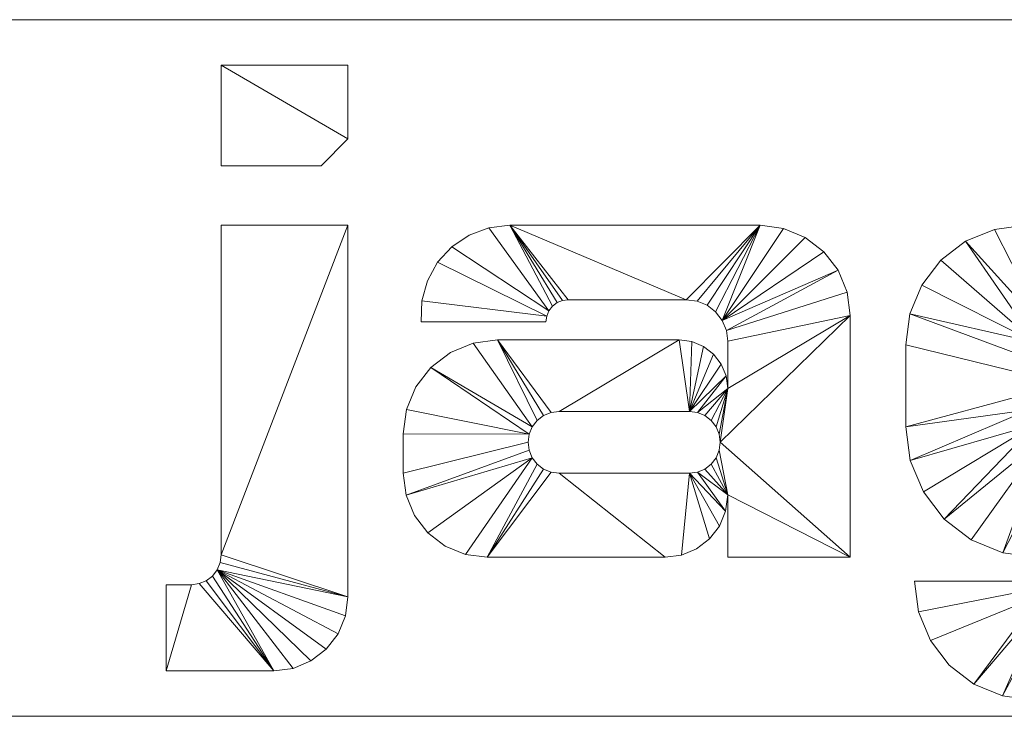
# Model space of a CAD drawing. Header units: millimetres. Extents: x -260 to 260, y -92 to 0.
# Tile 2 of 5: x -130 to 0, y -92 to 0. Entities that reach past the tile are written whole.
import ezdxf

# ---------------------------------------------------------------- set-up
doc = ezdxf.new("R2010")
doc.units = ezdxf.units.MM

# ---------------------------------------------------------------- blocks, each defined once
blk = doc.blocks.new('RSen_56_ME_FB_LOD200 - convector - hybrid_jaga - verw0_20005208-pri-mm - wall mounted - 8_jaga_vertiga hybrid_lxhxd 520x2000x92 mm-283137-3D view')
at = {"lineweight": 18}
mesh = blk.add_polyface(dxfattribs=at)
corners = [(260, 2100), (-260, 2100), (-260, 2100, 92), (260, 2100, 92)]
mesh.append_faces([[corners[k] for k in face] for face in [(3, 0, 1, 2)]])
mesh = blk.add_polyface(dxfattribs=at)
corners = [(-260, 2100), (260, 2100), (260, 100), (-260, 100)]
mesh.append_faces([[corners[k] for k in face] for face in [(0, 1, 2, 3)]])
mesh = blk.add_polyface(dxfattribs=at)
corners = [(260, 2100, 92), (-260, 2100, 92), (-260, 100, 92), (260, 100, 92)]
mesh.append_faces([[corners[k] for k in face] for face in [(0, 1, 2, 3)]])
mesh = blk.add_polyface(dxfattribs=at)
corners = [(260, 100), (260, 100, 92), (-260, 100, 92), (-260, 100)]
mesh.append_faces([[corners[k] for k in face] for face in [(2, 3, 0, 1)]])
blk = doc.blocks.new('RSen_55_GM_FB_logo - SH_jaga - standard-260147-3D view')
at = {"lineweight": 18}
mesh = blk.add_polyface(dxfattribs=at)
corners = [(-86.66, 18.85, 2), (-103.4, 18.85, 2), (-103.4, -24.69, 2), (-103.53, -25.7, 2), (-103.93, -26.65, 2), (-104.55, -27.47, 2), (-105.36, -28.09, 2), (-106.31, -28.48, 2), (-107.33, -28.62, 2), (-110.65, -28.62, 2), (-110.65, -40, 2), (-96.44, -40, 2), (-93.91, -39.67, 2), (-91.55, -38.69, 2), (-89.52, -37.14, 2), (-87.97, -35.11, 2), (-86.99, -32.75, 2), (-86.66, -30.22, 2), (-103.4, 40, 2), (-103.4, 26.71, 2), (-90.21, 26.71, 2), (-86.66, 30.26, 2), (-86.66, 40, 2), (-32.24, 18.85, 2), (-65.3, 18.85, 2), (-68.05, 18.52, 2), (-70.65, 17.55, 2), (-72.95, 16.01, 2), (-74.82, 13.96, 2), (-76.16, 11.53, 2), (-76.9, 8.86, 2), (-76.98, 6.08, 2), (-60.52, 6.08, 2), (-60.42, 6.84, 2), (-60.13, 7.55, 2), (-59.66, 8.16, 2), (-59.05, 8.63, 2), (-58.34, 8.92, 2), (-57.58, 9.02, 2), (-41.99, 9.02, 2), (-40.57, 8.84, 2), (-39.25, 8.29, 2), (-38.11, 7.42, 2), (-37.24, 6.28, 2), (-36.7, 4.96, 2), (-36.51, 3.55, 2), (-36.51, -2.7, 2), (-36.73, -1.04, 2), (-37.37, 0.51, 2), (-38.39, 1.84, 2), (-39.72, 2.86, 2), (-41.27, 3.5, 2), (-42.93, 3.72, 2), (-66.92, 3.72, 2), (-70.14, 3.3, 2), (-73.14, 2.05, 2), (-75.71, 0.08, 2), (-77.69, -2.5, 2), (-78.93, -5.5, 2), (-79.35, -8.71, 2), (-79.35, -13.91, 2), (-78.98, -16.78, 2), (-77.87, -19.46, 2), (-76.11, -21.75, 2), (-73.81, -23.52, 2), (-71.13, -24.62, 2), (-68.26, -25, 2), (-44.76, -25, 2), (-42.63, -24.72, 2), (-40.64, -23.9, 2), (-38.93, -22.58, 2), (-37.62, -20.88, 2), (-36.79, -18.89, 2), (-36.51, -16.75, 2), (-36.51, -25, 2), (-20.33, -25, 2), (-20.33, 6.94, 2), (-20.74, 10.02, 2), (-21.93, 12.9, 2), (-23.82, 15.36, 2), (-26.29, 17.25, 2), (-29.16, 18.44, 2), (-41.58, -5.73, 2), (-40.52, -5.87, 2), (-39.54, -6.28, 2), (-38.69, -6.93, 2), (-38.05, -7.77, 2), (-37.64, -8.75, 2), (-37.5, -9.81, 2), (-37.64, -10.86, 2), (-38.05, -11.85, 2), (-38.69, -12.69, 2), (-39.54, -13.34, 2), (-40.52, -13.75, 2), (-41.58, -13.89, 2), (-58.79, -13.89, 2), (-59.84, -13.75, 2), (-60.82, -13.34, 2), (-61.67, -12.69, 2), (-62.32, -11.85, 2), (-62.72, -10.86, 2), (-62.86, -9.81, 2), (-62.72, -8.75, 2), (-62.32, -7.77, 2), (-61.67, -6.93, 2), (-60.82, -6.28, 2), (-59.84, -5.87, 2), (-58.79, -5.73, 2), (22.97, 18.85, 2), (2.79, 18.85, 2), (-1.3, 18.31, 2), (-5.11, 16.73, 2), (-8.38, 14.22, 2), (-10.89, 10.96, 2), (-12.46, 7.15, 2), (-13, 3.06, 2), (-13, -7.75, 2), (-12.41, -12.21, 2), (-10.69, -16.37, 2), (-7.95, -19.95, 2), (-4.37, -22.69, 2), (-0.21, -24.41, 2), (4.25, -25, 2), (20.26, -25, 2), (22.91, -24.65, 2), (25.39, -23.63, 2), (27.51, -22, 2), (29.14, -19.87, 2), (30.17, -17.4, 2), (30.52, -14.74, 2), (30.52, -25.04, 2), (30.28, -26.86, 2), (29.57, -28.57, 2), (28.45, -30.03, 2), (26.99, -31.15, 2), (25.29, -31.86, 2), (23.46, -32.1, 2), (8.03, -32.1, 2), (7, -31.96, 2), (6.05, -31.57, 2), (5.23, -30.94, 2), (4.61, -30.12, 2), (4.21, -29.17, 2), (4.08, -28.15, 2), (-11.86, -28.15, 2), (-11.33, -32.21, 2), (-9.76, -36, 2), (-7.27, -39.25, 2), (-4.01, -41.74, 2), (-0.23, -43.31, 2), (3.84, -43.85, 2), (27.56, -43.85, 2), (32.69, -43.17, 2), (37.46, -41.2, 2), (41.56, -38.05, 2), (44.71, -33.95, 2), (46.69, -29.17, 2), (47.36, -24.05, 2), (47.36, 18.85, 2), (30.52, 18.85, 2), (30.52, 11.3, 2), (30.26, 13.25, 2), (29.51, 15.07, 2), (28.31, 16.64, 2), (26.74, 17.84, 2), (24.92, 18.59, 2), (22.07, 7.57, 2), (24.25, 7.28, 2), (26.27, 6.45, 2), (28.01, 5.11, 2), (29.34, 3.38, 2), (30.18, 1.35, 2), (30.46, -0.82, 2), (30.46, -3.42, 2), (30.19, -5.52, 2), (29.38, -7.47, 2), (28.09, -9.14, 2), (26.42, -10.43, 2), (24.47, -11.24, 2), (22.37, -11.51, 2), (11.05, -11.51, 2), (8.96, -11.24, 2), (7.01, -10.43, 2), (5.34, -9.15, 2), (4.06, -7.48, 2), (3.26, -5.54, 2), (2.98, -3.45, 2), (2.98, -0.87, 2), (3.27, 1.31, 2), (4.11, 3.35, 2), (5.45, 5.1, 2), (7.2, 6.44, 2), (9.24, 7.28, 2), (11.42, 7.57, 2), (101.73, 18.85, 2), (68.67, 18.85, 2), (65.92, 18.52, 2), (63.32, 17.55, 2), (61.02, 16.01, 2), (59.14, 13.96, 2), (57.8, 11.53, 2), (57.07, 8.86, 2), (56.99, 6.08, 2), (73.45, 6.08, 2), (73.55, 6.84, 2), (73.84, 7.55, 2), (74.31, 8.16, 2), (74.91, 8.63, 2), (75.62, 8.92, 2), (76.38, 9.02, 2), (91.98, 9.02, 2), (93.4, 8.84, 2), (94.72, 8.29, 2), (95.85, 7.42, 2), (96.72, 6.28, 2), (97.27, 4.96, 2), (97.46, 3.55, 2), (97.46, -2.7, 2), (97.24, -1.04, 2), (96.6, 0.51, 2), (95.58, 1.84, 2), (94.25, 2.86, 2), (92.7, 3.5, 2), (91.04, 3.72, 2), (67.05, 3.72, 2), (63.83, 3.3, 2), (60.83, 2.05, 2), (58.26, 0.08, 2), (56.28, -2.5, 2), (55.04, -5.5, 2), (54.61, -8.71, 2), (54.61, -13.91, 2), (54.99, -16.78, 2), (56.1, -19.46, 2), (57.86, -21.75, 2), (60.16, -23.52, 2), (62.83, -24.62, 2), (65.7, -25, 2), (89.21, -25, 2), (91.34, -24.72, 2), (93.33, -23.9, 2), (95.04, -22.58, 2), (96.35, -20.88, 2), (97.18, -18.89, 2), (97.46, -16.75, 2), (97.46, -25, 2), (113.63, -25, 2), (113.63, 6.94, 2), (113.23, 10.02, 2), (112.04, 12.9, 2), (110.15, 15.36, 2), (107.68, 17.25, 2), (104.81, 18.44, 2), (92.39, -5.73, 2), (93.45, -5.87, 2), (94.43, -6.28, 2), (95.27, -6.93, 2), (95.92, -7.77, 2), (96.33, -8.75, 2), (96.47, -9.81, 2), (96.33, -10.86, 2), (95.92, -11.85, 2), (95.27, -12.69, 2), (94.43, -13.34, 2), (93.45, -13.75, 2), (92.39, -13.89, 2), (75.18, -13.89, 2), (74.13, -13.75, 2), (73.14, -13.34, 2), (72.3, -12.69, 2), (71.65, -11.85, 2), (71.24, -10.86, 2), (71.11, -9.81, 2), (71.24, -8.75, 2), (71.65, -7.77, 2), (72.3, -6.93, 2), (73.14, -6.28, 2), (74.13, -5.87, 2), (75.18, -5.73, 2)]
mesh.append_faces([[corners[k] for k in face] for face in [(2, 17, 0, 1), (160, 158, 159), (246, 244, 245)]], dxfattribs={"vtx0": -1})
mesh.append_faces([[corners[k] for k in face] for face in [(6, 11, 5), (5, 11, 4), (42, 23, 41), (85, 46, 84), (92, 73, 91), (105, 53, 104), (103, 56, 102), (172, 158, 171), (165, 166, 164), (170, 160, 169), (168, 160, 167), (163, 167, 162), (192, 109, 191), (181, 122, 180), (121, 183, 120), (213, 194, 212), (256, 217, 255), (263, 244, 262), (276, 224, 275), (274, 227, 273)]], dxfattribs={"vtx0": -1, "vtx1": -1})
mesh.append_faces([[corners[k] for k in face] for face in [(76, 46, 88, 75), (259, 247, 217, 258)]], dxfattribs={"vtx0": -1, "vtx1": -1, "vtx2": -1})
mesh.append_faces([[corners[k] for k in face] for face in [(11, 6, 7), (43, 81, 23, 42), (82, 51, 52, 107), (46, 87, 88), (73, 90, 91), (46, 86, 87), (73, 92, 93), (46, 85, 86), (24, 36, 37), (53, 106, 107, 52), (53, 105, 106), (66, 98, 99, 65), (66, 96, 97), (158, 172, 173, 157), (157, 173, 174), (167, 163, 164, 166), (166, 165, 108, 193), (160, 168, 169), (130, 156, 157, 129), (178, 128, 129, 177), (156, 130, 131, 155), (133, 152, 153, 132), (152, 133, 134), (151, 136, 137), (109, 192, 193, 108), (111, 189, 190, 110), (122, 181, 182), (114, 188, 189, 113), (115, 187, 188, 114), (117, 184, 185, 116), (180, 122, 123, 179), (146, 141, 142, 145), (214, 252, 194, 213), (253, 222, 223, 278), (244, 261, 262), (217, 257, 258), (244, 263, 264), (217, 256, 257), (195, 207, 208), (224, 277, 278, 223), (224, 276, 277), (237, 269, 270, 236), (237, 267, 268)]], dxfattribs={"vtx0": -1, "vtx2": -1})
mesh.append_faces([[corners[k] for k in face] for face in [(160, 170, 171, 158)]], dxfattribs={"vtx0": -1, "vtx2": -1, "vtx3": -1})
mesh.append_faces([[corners[k] for k in face] for face in [(43, 79, 80, 81), (82, 47, 48, 49), (94, 68, 69, 70), (34, 25, 26, 27), (33, 28, 29, 30), (103, 54, 55, 56), (102, 56, 57, 58), (167, 160, 161, 162), (214, 250, 251, 252), (253, 218, 219, 220), (265, 239, 240, 241), (205, 196, 197, 198), (204, 199, 200, 201), (274, 225, 226, 227), (273, 227, 228, 229)]], dxfattribs={"vtx0": -1, "vtx3": -1})
mesh.append_faces([[corners[k] for k in face] for face in [(74, 75, 73), (32, 33, 30, 31), (203, 204, 201, 202)]], dxfattribs={"vtx1": -1})
mesh.append_faces([[corners[k] for k in face] for face in [(16, 17, 4, 15), (14, 15, 4, 13), (12, 13, 4, 11), (2, 3, 17), (3, 4, 17), (45, 46, 76), (77, 78, 44), (40, 41, 23), (50, 51, 82, 49), (89, 90, 73), (71, 72, 94, 70), (82, 83, 47), (37, 38, 24), (35, 36, 24), (38, 39, 24), (97, 98, 66), (64, 65, 99, 63), (62, 63, 99, 61), (99, 100, 61), (58, 59, 102), (176, 177, 129), (175, 176, 129), (154, 155, 132, 153), (131, 132, 155), (126, 127, 179, 125), (124, 125, 179, 123), (135, 136, 151), (112, 113, 189, 111), (185, 186, 116), (138, 139, 150), (118, 119, 184, 117), (147, 148, 141, 146), (216, 217, 247), (248, 249, 215), (211, 212, 194), (221, 222, 253, 220), (259, 260, 244), (260, 261, 244), (242, 243, 265, 241), (253, 254, 218), (208, 209, 195), (206, 207, 195), (209, 210, 195), (268, 269, 237), (235, 236, 270, 234), (233, 234, 270, 232), (270, 271, 232), (229, 230, 273)]], dxfattribs={"vtx1": -1, "vtx2": -1})
mesh.append_faces([[corners[k] for k in face] for face in [(88, 89, 73, 75), (174, 175, 129, 157), (246, 247, 259, 244)]], dxfattribs={"vtx1": -1, "vtx2": -1, "vtx3": -1})
mesh.append_faces([[corners[k] for k in face] for face in [(10, 11, 7, 8), (43, 44, 78, 79), (76, 77, 44, 45), (39, 40, 23, 24), (46, 47, 83, 84), (72, 73, 93, 94), (67, 68, 94, 95), (24, 25, 34, 35), (33, 34, 27, 28), (53, 54, 103, 104), (66, 67, 95, 96), (59, 60, 101, 102), (100, 101, 60, 61), (178, 179, 127, 128), (151, 152, 134, 135), (190, 191, 109, 110), (183, 184, 119, 120), (182, 183, 121, 122), (186, 187, 115, 116), (137, 138, 150, 151), (139, 140, 149, 150), (140, 141, 148, 149), (214, 215, 249, 250), (247, 248, 215, 216), (210, 211, 194, 195), (217, 218, 254, 255), (243, 244, 264, 265), (238, 239, 265, 266), (195, 196, 205, 206), (204, 205, 198, 199), (224, 225, 274, 275), (237, 238, 266, 267), (230, 231, 272, 273), (271, 272, 231, 232)]], dxfattribs={"vtx1": -1, "vtx3": -1})
mesh.append_faces([[corners[k] for k in face] for face in [(8, 9, 10), (21, 22, 18), (143, 144, 145, 142)]], dxfattribs={"vtx2": -1})
mesh.append_faces([[corners[k] for k in face] for face in [(18, 19, 20, 21)]], dxfattribs={"vtx3": -1})
mesh = blk.add_polyface(dxfattribs=at)
corners = [(-86.66, 18.85), (-86.66, -30.22), (-86.99, -32.75), (-87.97, -35.11), (-89.52, -37.14), (-91.55, -38.69), (-93.91, -39.67), (-96.44, -40), (-110.65, -40), (-110.65, -28.62), (-107.33, -28.62), (-106.31, -28.48), (-105.36, -28.09), (-104.55, -27.47), (-103.93, -26.65), (-103.53, -25.7), (-103.4, -24.69), (-103.4, 18.85), (-103.4, 40), (-86.66, 40), (-86.66, 30.26), (-90.21, 26.71), (-103.4, 26.71), (-32.24, 18.85), (-29.16, 18.44), (-26.29, 17.25), (-23.82, 15.36), (-21.93, 12.9), (-20.74, 10.02), (-20.33, 6.94), (-20.33, -25), (-36.51, -25), (-36.51, -16.75), (-36.79, -18.89), (-37.62, -20.88), (-38.93, -22.58), (-40.64, -23.9), (-42.63, -24.72), (-44.76, -25), (-68.26, -25), (-71.13, -24.62), (-73.81, -23.52), (-76.11, -21.75), (-77.87, -19.46), (-78.98, -16.78), (-79.35, -13.91), (-79.35, -8.71), (-78.93, -5.5), (-77.69, -2.5), (-75.71, 0.08), (-73.14, 2.05), (-70.14, 3.3), (-66.92, 3.72), (-42.93, 3.72), (-41.27, 3.5), (-39.72, 2.86), (-38.39, 1.84), (-37.37, 0.51), (-36.73, -1.04), (-36.51, -2.7), (-36.51, 3.55), (-36.7, 4.96), (-37.24, 6.28), (-38.11, 7.42), (-39.25, 8.29), (-40.57, 8.84), (-41.99, 9.02), (-57.58, 9.02), (-58.34, 8.92), (-59.05, 8.63), (-59.66, 8.16), (-60.13, 7.55), (-60.42, 6.84), (-60.52, 6.08), (-76.98, 6.08), (-76.9, 8.86), (-76.16, 11.53), (-74.82, 13.96), (-72.95, 16.01), (-70.65, 17.55), (-68.05, 18.52), (-65.3, 18.85), (-41.58, -5.73), (-58.79, -5.73), (-59.84, -5.87), (-60.82, -6.28), (-61.67, -6.93), (-62.32, -7.77), (-62.72, -8.75), (-62.86, -9.81), (-62.72, -10.86), (-62.32, -11.85), (-61.67, -12.69), (-60.82, -13.34), (-59.84, -13.75), (-58.79, -13.89), (-41.58, -13.89), (-40.52, -13.75), (-39.54, -13.34), (-38.69, -12.69), (-38.05, -11.85), (-37.64, -10.86), (-37.5, -9.81), (-37.64, -8.75), (-38.05, -7.77), (-38.69, -6.93), (-39.54, -6.28), (-40.52, -5.87), (22.97, 18.85), (24.92, 18.59), (26.74, 17.84), (28.31, 16.64), (29.51, 15.07), (30.26, 13.25), (30.52, 11.3), (30.52, 18.85), (47.36, 18.85), (47.36, -24.05), (46.69, -29.17), (44.71, -33.95), (41.56, -38.05), (37.46, -41.2), (32.69, -43.17), (27.56, -43.85), (3.84, -43.85), (-0.23, -43.31), (-4.01, -41.74), (-7.27, -39.25), (-9.76, -36), (-11.33, -32.21), (-11.86, -28.15), (4.08, -28.15), (4.21, -29.17), (4.61, -30.12), (5.23, -30.94), (6.05, -31.57), (7, -31.96), (8.03, -32.1), (23.46, -32.1), (25.29, -31.86), (26.99, -31.15), (28.45, -30.03), (29.57, -28.57), (30.28, -26.86), (30.52, -25.04), (30.52, -14.74), (30.17, -17.4), (29.14, -19.87), (27.51, -22), (25.39, -23.63), (22.91, -24.65), (20.26, -25), (4.25, -25), (-0.21, -24.41), (-4.37, -22.69), (-7.95, -19.95), (-10.69, -16.37), (-12.41, -12.21), (-13, -7.75), (-13, 3.06), (-12.46, 7.15), (-10.89, 10.96), (-8.38, 14.22), (-5.11, 16.73), (-1.3, 18.31), (2.79, 18.85), (22.07, 7.57), (11.42, 7.57), (9.24, 7.28), (7.2, 6.44), (5.45, 5.1), (4.11, 3.35), (3.27, 1.31), (2.98, -0.87), (2.98, -3.45), (3.26, -5.54), (4.06, -7.48), (5.34, -9.15), (7.01, -10.43), (8.96, -11.24), (11.05, -11.51), (22.37, -11.51), (24.47, -11.24), (26.42, -10.43), (28.09, -9.14), (29.38, -7.47), (30.19, -5.52), (30.46, -3.42), (30.46, -0.82), (30.18, 1.35), (29.34, 3.38), (28.01, 5.11), (26.27, 6.45), (24.25, 7.28), (101.73, 18.85), (104.81, 18.44), (107.68, 17.25), (110.15, 15.36), (112.04, 12.9), (113.23, 10.02), (113.63, 6.94), (113.63, -25), (97.46, -25), (97.46, -16.75), (97.18, -18.89), (96.35, -20.88), (95.04, -22.58), (93.33, -23.9), (91.34, -24.72), (89.21, -25), (65.7, -25), (62.83, -24.62), (60.16, -23.52), (57.86, -21.75), (56.1, -19.46), (54.99, -16.78), (54.61, -13.91), (54.61, -8.71), (55.04, -5.5), (56.28, -2.5), (58.26, 0.08), (60.83, 2.05), (63.83, 3.3), (67.05, 3.72), (91.04, 3.72), (92.7, 3.5), (94.25, 2.86), (95.58, 1.84), (96.6, 0.51), (97.24, -1.04), (97.46, -2.7), (97.46, 3.55), (97.27, 4.96), (96.72, 6.28), (95.85, 7.42), (94.72, 8.29), (93.4, 8.84), (91.98, 9.02), (76.38, 9.02), (75.62, 8.92), (74.91, 8.63), (74.31, 8.16), (73.84, 7.55), (73.55, 6.84), (73.45, 6.08), (56.99, 6.08), (57.07, 8.86), (57.8, 11.53), (59.14, 13.96), (61.02, 16.01), (63.32, 17.55), (65.92, 18.52), (68.67, 18.85), (92.39, -5.73), (75.18, -5.73), (74.13, -5.87), (73.14, -6.28), (72.3, -6.93), (71.65, -7.77), (71.24, -8.75), (71.11, -9.81), (71.24, -10.86), (71.65, -11.85), (72.3, -12.69), (73.14, -13.34), (74.13, -13.75), (75.18, -13.89), (92.39, -13.89), (93.45, -13.75), (94.43, -13.34), (95.27, -12.69), (95.92, -11.85), (96.33, -10.86), (96.47, -9.81), (96.33, -8.75), (95.92, -7.77), (95.27, -6.93), (94.43, -6.28), (93.45, -5.87)]
mesh.append_faces([[corners[k] for k in face] for face in [(20, 18, 19)]], dxfattribs={"vtx0": -1})
mesh.append_faces([[corners[k] for k in face] for face in [(12, 7, 11), (70, 81, 69), (91, 44, 90), (88, 49, 87), (86, 52, 85), (65, 23, 64), (60, 29, 59), (107, 59, 106), (105, 59, 104), (106, 59, 105), (170, 165, 169), (180, 152, 179), (189, 116, 188), (140, 123, 139), (138, 123, 137), (241, 252, 240), (218, 259, 217), (259, 220, 258), (257, 223, 256), (236, 194, 235), (278, 230, 277), (276, 230, 275)]], dxfattribs={"vtx0": -1, "vtx1": -1})
mesh.append_faces([[corners[k] for k in face] for face in [(59, 29, 102, 103), (114, 116, 189, 190), (230, 200, 273, 274)]], dxfattribs={"vtx0": -1, "vtx1": -1, "vtx3": -1})
mesh.append_faces([[corners[k] for k in face] for face in [(7, 12, 13), (1, 15, 16, 0), (11, 7, 8, 10), (7, 13, 14, 6), (72, 77, 78, 71), (71, 80, 81, 70), (87, 51, 52, 86), (89, 45, 46, 88), (90, 44, 45, 89), (39, 94, 95, 38), (88, 46, 47), (52, 84, 85), (29, 60, 61, 28), (96, 37, 38, 95), (59, 103, 104), (32, 100, 101), (102, 29, 30), (171, 162, 163, 170), (174, 158, 159, 173), (158, 174, 175, 157), (153, 177, 178), (157, 175, 176, 156), (126, 133, 134), (124, 136, 137, 123), (110, 193, 166, 109), (114, 192, 193, 113), (114, 190, 191), (117, 186, 187, 116), (193, 112, 113), (147, 181, 182, 146), (118, 143, 144, 117), (119, 142, 143, 118), (243, 248, 249, 242), (242, 251, 252, 241), (258, 222, 223, 257), (260, 216, 217, 259), (261, 215, 216, 260), (210, 265, 266, 209), (223, 255, 256), (200, 231, 232, 199), (200, 230, 231), (267, 208, 209, 266), (230, 274, 275), (203, 270, 271), (273, 200, 201)]], dxfattribs={"vtx0": -1, "vtx2": -1})
mesh.append_faces([[corners[k] for k in face] for face in [(32, 101, 102, 30), (145, 185, 186, 117), (203, 272, 273, 201)]], dxfattribs={"vtx0": -1, "vtx2": -1, "vtx3": -1})
mesh.append_faces([[corners[k] for k in face] for face in [(14, 2, 3, 4), (14, 4, 5, 6), (88, 47, 48, 49), (87, 49, 50, 51), (71, 78, 79, 80), (82, 53, 54, 55), (82, 55, 56, 57), (171, 160, 161, 162), (170, 163, 164, 165), (133, 126, 127, 128), (193, 110, 111, 112), (181, 149, 150, 151), (259, 218, 219, 220), (258, 220, 221, 222), (242, 249, 250, 251), (253, 224, 225, 226), (253, 226, 227, 228)]], dxfattribs={"vtx0": -1, "vtx3": -1})
mesh.append_faces([[corners[k] for k in face] for face in [(31, 32, 30), (202, 203, 201)]], dxfattribs={"vtx1": -1})
mesh.append_faces([[corners[k] for k in face] for face in [(76, 77, 72, 75), (68, 69, 81), (67, 68, 81), (43, 44, 91, 42), (41, 42, 91, 40), (93, 94, 39), (92, 93, 39), (65, 66, 23), (63, 64, 23), (62, 63, 23), (24, 25, 62, 23), (26, 27, 62, 25), (57, 58, 82), (36, 37, 96, 35), (34, 35, 96), (98, 99, 32), (99, 100, 32), (82, 83, 53), (168, 169, 165), (171, 172, 160), (154, 155, 177, 153), (183, 184, 145), (191, 192, 114), (187, 188, 116), (184, 185, 145), (148, 149, 181, 147), (138, 139, 123), (144, 145, 117), (120, 121, 142, 119), (247, 248, 243, 246), (239, 240, 252), (238, 239, 252), (214, 215, 262, 213), (212, 213, 262, 211), (261, 262, 215), (264, 265, 210), (263, 264, 210), (236, 237, 194), (234, 235, 194), (233, 234, 194), (195, 196, 233, 194), (197, 198, 233, 196), (228, 229, 253), (276, 277, 230), (207, 208, 267, 206), (205, 206, 267), (271, 272, 203), (269, 270, 203), (253, 254, 224)]], dxfattribs={"vtx1": -1, "vtx2": -1})
mesh.append_faces([[corners[k] for k in face] for face in [(14, 15, 1, 2), (66, 67, 81, 23), (39, 40, 91, 92), (83, 84, 52, 53), (61, 62, 27, 28), (58, 59, 107, 82), (97, 98, 32, 33), (96, 97, 33, 34), (159, 160, 172, 173), (167, 168, 165, 108), (176, 177, 155, 156), (178, 179, 152, 153), (125, 126, 134, 135), (128, 129, 132, 133), (151, 152, 180, 181), (124, 125, 135, 136), (108, 109, 166, 167), (122, 123, 140, 141), (182, 183, 145, 146), (121, 122, 141, 142), (237, 238, 252, 194), (210, 211, 262, 263), (254, 255, 223, 224), (232, 233, 198, 199), (229, 230, 278, 253), (268, 269, 203, 204), (267, 268, 204, 205)]], dxfattribs={"vtx1": -1, "vtx3": -1})
mesh.append_faces([[corners[k] for k in face] for face in [(8, 9, 10), (16, 17, 0), (21, 22, 18, 20), (73, 74, 75, 72), (114, 115, 116), (244, 245, 246, 243)]], dxfattribs={"vtx2": -1})
mesh.append_faces([[corners[k] for k in face] for face in [(129, 130, 131, 132)]], dxfattribs={"vtx3": -1})
mesh = blk.add_polyface(dxfattribs=at)
corners = [(-103.4, 26.71, 2), (-103.4, 40, 2), (-103.4, 40), (-103.4, 26.71)]
mesh.append_faces([[corners[k] for k in face] for face in [(0, 1, 2, 3)]])
mesh = blk.add_polyface(dxfattribs=at)
corners = [(-103.4, 40, 2), (-86.66, 40, 2), (-86.66, 40), (-103.4, 40)]
mesh.append_faces([[corners[k] for k in face] for face in [(0, 1, 2, 3)]])
mesh = blk.add_polyface(dxfattribs=at)
corners = [(-86.66, 40, 2), (-86.66, 30.26, 2), (-86.66, 30.26), (-86.66, 40)]
mesh.append_faces([[corners[k] for k in face] for face in [(0, 1, 2, 3)]])
mesh = blk.add_polyface(dxfattribs=at)
corners = [(-86.66, 30.26, 2), (-90.21, 26.71, 2), (-90.21, 26.71), (-86.66, 30.26)]
mesh.append_faces([[corners[k] for k in face] for face in [(0, 1, 2, 3)]])
mesh = blk.add_polyface(dxfattribs=at)
corners = [(-90.21, 26.71, 2), (-103.4, 26.71, 2), (-103.4, 26.71), (-90.21, 26.71)]
mesh.append_faces([[corners[k] for k in face] for face in [(0, 1, 2, 3)]])
mesh = blk.add_polyface(dxfattribs=at)
corners = [(-103.4, 18.85, 2), (-86.66, 18.85, 2), (-86.66, 18.85), (-103.4, 18.85)]
mesh.append_faces([[corners[k] for k in face] for face in [(0, 1, 2, 3)]])
mesh = blk.add_polyface(dxfattribs=at)
corners = [(-103.4, -24.69, 2), (-103.4, 18.85, 2), (-103.4, 18.85), (-103.4, -24.69)]
mesh.append_faces([[corners[k] for k in face] for face in [(3, 0, 1, 2)]])
mesh = blk.add_polyface(dxfattribs=at)
corners = [(-86.66, 18.85, 2), (-86.66, -30.22, 2), (-86.66, -30.22), (-86.66, 18.85)]
mesh.append_faces([[corners[k] for k in face] for face in [(0, 1, 2, 3)]])
mesh = blk.add_polyface(dxfattribs=at)
corners = [(-76.98, 6.08, 2), (-76.9, 8.86, 2), (-76.16, 11.53, 2), (-74.82, 13.96, 2), (-72.95, 16.01, 2), (-70.65, 17.55, 2), (-68.05, 18.52, 2), (-65.3, 18.85, 2), (-65.3, 18.85), (-68.05, 18.52), (-70.65, 17.55), (-72.95, 16.01), (-74.82, 13.96), (-76.16, 11.53), (-76.9, 8.86), (-76.98, 6.08)]
mesh.append_faces([[corners[k] for k in face] for face in [(8, 9, 6, 7)]], dxfattribs={"vtx1": -1})
mesh.append_faces([[corners[k] for k in face] for face in [(9, 10, 5, 6), (10, 11, 4, 5), (3, 4, 11, 12), (12, 13, 2, 3), (13, 14, 1, 2)]], dxfattribs={"vtx1": -1, "vtx3": -1})
mesh.append_faces([[corners[k] for k in face] for face in [(14, 15, 0, 1)]], dxfattribs={"vtx3": -1})
mesh = blk.add_polyface(dxfattribs=at)
corners = [(-65.3, 18.85, 2), (-32.24, 18.85, 2), (-32.24, 18.85), (-65.3, 18.85)]
mesh.append_faces([[corners[k] for k in face] for face in [(3, 0, 1, 2)]])
mesh = blk.add_polyface(dxfattribs=at)
corners = [(-32.24, 18.85, 2), (-29.16, 18.44, 2), (-26.29, 17.25, 2), (-23.82, 15.36, 2), (-21.93, 12.9, 2), (-20.74, 10.02, 2), (-20.33, 6.94, 2), (-20.33, 6.94), (-20.74, 10.02), (-21.93, 12.9), (-23.82, 15.36), (-26.29, 17.25), (-29.16, 18.44), (-32.24, 18.85)]
mesh.append_faces([[corners[k] for k in face] for face in [(7, 8, 5, 6), (0, 1, 12, 13)]], dxfattribs={"vtx1": -1})
mesh.append_faces([[corners[k] for k in face] for face in [(8, 9, 4, 5), (3, 4, 9, 10), (10, 11, 2, 3), (11, 12, 1, 2)]], dxfattribs={"vtx1": -1, "vtx3": -1})
mesh = blk.add_polyface(dxfattribs=at)
corners = [(-13, 3.06, 2), (-12.46, 7.15, 2), (-10.89, 10.96, 2), (-8.38, 14.22, 2), (-5.11, 16.73, 2), (-1.3, 18.31, 2), (2.79, 18.85, 2), (2.79, 18.85), (-1.3, 18.31), (-5.11, 16.73), (-8.38, 14.22), (-10.89, 10.96), (-12.46, 7.15), (-13, 3.06)]
mesh.append_faces([[corners[k] for k in face] for face in [(7, 8, 5, 6), (0, 1, 12, 13)]], dxfattribs={"vtx1": -1})
mesh.append_faces([[corners[k] for k in face] for face in [(8, 9, 4, 5), (3, 4, 9, 10), (10, 11, 2, 3), (11, 12, 1, 2)]], dxfattribs={"vtx1": -1, "vtx3": -1})
mesh = blk.add_polyface(dxfattribs=at)
corners = [(-57.58, 9.02, 2), (-58.34, 8.92, 2), (-59.05, 8.63, 2), (-59.66, 8.16, 2), (-60.13, 7.55, 2), (-60.42, 6.84, 2), (-60.52, 6.08, 2), (-60.52, 6.08), (-60.42, 6.84), (-60.13, 7.55), (-59.66, 8.16), (-59.05, 8.63), (-58.34, 8.92), (-57.58, 9.02)]
mesh.append_faces([[corners[k] for k in face] for face in [(0, 1, 12, 13)]], dxfattribs={"vtx1": -1})
mesh.append_faces([[corners[k] for k in face] for face in [(4, 5, 8, 9), (9, 10, 3, 4), (1, 2, 11, 12), (10, 11, 2, 3)]], dxfattribs={"vtx1": -1, "vtx3": -1})
mesh.append_faces([[corners[k] for k in face] for face in [(5, 6, 7, 8)]], dxfattribs={"vtx3": -1})
mesh = blk.add_polyface(dxfattribs=at)
corners = [(-41.99, 9.02, 2), (-57.58, 9.02, 2), (-57.58, 9.02), (-41.99, 9.02)]
mesh.append_faces([[corners[k] for k in face] for face in [(3, 0, 1, 2)]])
mesh = blk.add_polyface(dxfattribs=at)
corners = [(-36.51, 3.55, 2), (-36.7, 4.96, 2), (-37.24, 6.28, 2), (-38.11, 7.42, 2), (-39.25, 8.29, 2), (-40.57, 8.84, 2), (-41.99, 9.02, 2), (-41.99, 9.02), (-40.57, 8.84), (-39.25, 8.29), (-38.11, 7.42), (-37.24, 6.28), (-36.7, 4.96), (-36.51, 3.55)]
mesh.append_faces([[corners[k] for k in face] for face in [(0, 1, 12, 13)]], dxfattribs={"vtx1": -1})
mesh.append_faces([[corners[k] for k in face] for face in [(4, 5, 8, 9), (9, 10, 3, 4), (1, 2, 11, 12), (10, 11, 2, 3)]], dxfattribs={"vtx1": -1, "vtx3": -1})
mesh.append_faces([[corners[k] for k in face] for face in [(5, 6, 7, 8)]], dxfattribs={"vtx3": -1})
mesh = blk.add_polyface(dxfattribs=at)
corners = [(-20.33, 6.94, 2), (-20.33, -25, 2), (-20.33, -25), (-20.33, 6.94)]
mesh.append_faces([[corners[k] for k in face] for face in [(3, 0, 1, 2)]])
mesh = blk.add_polyface(dxfattribs=at)
corners = [(-60.52, 6.08, 2), (-76.98, 6.08, 2), (-76.98, 6.08), (-60.52, 6.08)]
mesh.append_faces([[corners[k] for k in face] for face in [(0, 1, 2, 3)]])
mesh = blk.add_polyface(dxfattribs=at)
corners = [(-79.35, -8.71, 2), (-78.93, -5.5, 2), (-77.69, -2.5, 2), (-75.71, 0.08, 2), (-73.14, 2.05, 2), (-70.14, 3.3, 2), (-66.92, 3.72, 2), (-66.92, 3.72), (-70.14, 3.3), (-73.14, 2.05), (-75.71, 0.08), (-77.69, -2.5), (-78.93, -5.5), (-79.35, -8.71)]
mesh.append_faces([[corners[k] for k in face] for face in [(7, 8, 5, 6), (0, 1, 12, 13)]], dxfattribs={"vtx1": -1})
mesh.append_faces([[corners[k] for k in face] for face in [(8, 9, 4, 5), (3, 4, 9, 10), (10, 11, 2, 3), (11, 12, 1, 2)]], dxfattribs={"vtx1": -1, "vtx3": -1})
mesh = blk.add_polyface(dxfattribs=at)
corners = [(-66.92, 3.72, 2), (-42.93, 3.72, 2), (-42.93, 3.72), (-66.92, 3.72)]
mesh.append_faces([[corners[k] for k in face] for face in [(3, 0, 1, 2)]])
mesh = blk.add_polyface(dxfattribs=at)
corners = [(-42.93, 3.72, 2), (-41.27, 3.5, 2), (-39.72, 2.86, 2), (-38.39, 1.84, 2), (-37.37, 0.51, 2), (-36.73, -1.04, 2), (-36.51, -2.7, 2), (-36.51, -2.7), (-36.73, -1.04), (-37.37, 0.51), (-38.39, 1.84), (-39.72, 2.86), (-41.27, 3.5), (-42.93, 3.72)]
mesh.append_faces([[corners[k] for k in face] for face in [(7, 8, 5, 6), (0, 1, 12, 13)]], dxfattribs={"vtx1": -1})
mesh.append_faces([[corners[k] for k in face] for face in [(8, 9, 4, 5), (3, 4, 9, 10), (10, 11, 2, 3), (11, 12, 1, 2)]], dxfattribs={"vtx1": -1, "vtx3": -1})
mesh = blk.add_polyface(dxfattribs=at)
corners = [(-36.51, -2.7, 2), (-36.51, 3.55, 2), (-36.51, 3.55), (-36.51, -2.7)]
mesh.append_faces([[corners[k] for k in face] for face in [(0, 1, 2, 3)]])
mesh = blk.add_polyface(dxfattribs=at)
corners = [(-13, -7.75, 2), (-13, 3.06, 2), (-13, 3.06), (-13, -7.75)]
mesh.append_faces([[corners[k] for k in face] for face in [(3, 0, 1, 2)]])
mesh = blk.add_polyface(dxfattribs=at)
corners = [(-58.79, -5.73, 2), (-59.84, -5.87, 2), (-60.82, -6.28, 2), (-61.67, -6.93, 2), (-62.32, -7.77, 2), (-62.72, -8.75, 2), (-62.86, -9.81, 2), (-62.72, -10.86, 2), (-62.32, -11.85, 2), (-61.67, -12.69, 2), (-60.82, -13.34, 2), (-59.84, -13.75, 2), (-58.79, -13.89, 2), (-58.79, -13.89), (-59.84, -13.75), (-60.82, -13.34), (-61.67, -12.69), (-62.32, -11.85), (-62.72, -10.86), (-62.86, -9.81), (-62.72, -8.75), (-62.32, -7.77), (-61.67, -6.93), (-60.82, -6.28), (-59.84, -5.87), (-58.79, -5.73)]
mesh.append_faces([[corners[k] for k in face] for face in [(0, 1, 24, 25)]], dxfattribs={"vtx1": -1})
mesh.append_faces([[corners[k] for k in face] for face in [(10, 11, 14, 15), (8, 9, 16, 17), (9, 10, 15, 16), (7, 8, 17, 18), (18, 19, 6, 7), (4, 5, 20, 21), (3, 4, 21, 22), (1, 2, 23, 24), (2, 3, 22, 23), (19, 20, 5, 6)]], dxfattribs={"vtx1": -1, "vtx3": -1})
mesh.append_faces([[corners[k] for k in face] for face in [(11, 12, 13, 14)]], dxfattribs={"vtx3": -1})
mesh = blk.add_polyface(dxfattribs=at)
corners = [(-41.58, -5.73, 2), (-58.79, -5.73, 2), (-58.79, -5.73), (-41.58, -5.73)]
mesh.append_faces([[corners[k] for k in face] for face in [(3, 0, 1, 2)]])
mesh = blk.add_polyface(dxfattribs=at)
corners = [(-41.58, -13.89, 2), (-40.52, -13.75, 2), (-39.54, -13.34, 2), (-38.69, -12.69, 2), (-38.05, -11.85, 2), (-37.64, -10.86, 2), (-37.5, -9.81, 2), (-37.64, -8.75, 2), (-38.05, -7.77, 2), (-38.69, -6.93, 2), (-39.54, -6.28, 2), (-40.52, -5.87, 2), (-41.58, -5.73, 2), (-41.58, -5.73), (-40.52, -5.87), (-39.54, -6.28), (-38.69, -6.93), (-38.05, -7.77), (-37.64, -8.75), (-37.5, -9.81), (-37.64, -10.86), (-38.05, -11.85), (-38.69, -12.69), (-39.54, -13.34), (-40.52, -13.75), (-41.58, -13.89)]
mesh.append_faces([[corners[k] for k in face] for face in [(0, 1, 24, 25)]], dxfattribs={"vtx1": -1})
mesh.append_faces([[corners[k] for k in face] for face in [(10, 11, 14, 15), (8, 9, 16, 17), (9, 10, 15, 16), (7, 8, 17, 18), (18, 19, 6, 7), (4, 5, 20, 21), (3, 4, 21, 22), (1, 2, 23, 24), (2, 3, 22, 23), (19, 20, 5, 6)]], dxfattribs={"vtx1": -1, "vtx3": -1})
mesh.append_faces([[corners[k] for k in face] for face in [(11, 12, 13, 14)]], dxfattribs={"vtx3": -1})
mesh = blk.add_polyface(dxfattribs=at)
corners = [(4.25, -25, 2), (-0.21, -24.41, 2), (-4.37, -22.69, 2), (-7.95, -19.95, 2), (-10.69, -16.37, 2), (-12.41, -12.21, 2), (-13, -7.75, 2), (-13, -7.75), (-12.41, -12.21), (-10.69, -16.37), (-7.95, -19.95), (-4.37, -22.69), (-0.21, -24.41), (4.25, -25)]
mesh.append_faces([[corners[k] for k in face] for face in [(7, 8, 5, 6), (0, 1, 12, 13)]], dxfattribs={"vtx1": -1})
mesh.append_faces([[corners[k] for k in face] for face in [(8, 9, 4, 5), (3, 4, 9, 10), (10, 11, 2, 3), (11, 12, 1, 2)]], dxfattribs={"vtx1": -1, "vtx3": -1})
mesh = blk.add_polyface(dxfattribs=at)
corners = [(-79.35, -13.91, 2), (-79.35, -8.71, 2), (-79.35, -8.71), (-79.35, -13.91)]
mesh.append_faces([[corners[k] for k in face] for face in [(3, 0, 1, 2)]])
mesh = blk.add_polyface(dxfattribs=at)
corners = [(-68.26, -25, 2), (-71.13, -24.62, 2), (-73.81, -23.52, 2), (-76.11, -21.75, 2), (-77.87, -19.46, 2), (-78.98, -16.78, 2), (-79.35, -13.91, 2), (-79.35, -13.91), (-78.98, -16.78), (-77.87, -19.46), (-76.11, -21.75), (-73.81, -23.52), (-71.13, -24.62), (-68.26, -25)]
mesh.append_faces([[corners[k] for k in face] for face in [(7, 8, 5, 6), (0, 1, 12, 13)]], dxfattribs={"vtx1": -1})
mesh.append_faces([[corners[k] for k in face] for face in [(8, 9, 4, 5), (3, 4, 9, 10), (10, 11, 2, 3), (11, 12, 1, 2)]], dxfattribs={"vtx1": -1, "vtx3": -1})
mesh = blk.add_polyface(dxfattribs=at)
corners = [(-58.79, -13.89, 2), (-41.58, -13.89, 2), (-41.58, -13.89), (-58.79, -13.89)]
mesh.append_faces([[corners[k] for k in face] for face in [(0, 1, 2, 3)]])
mesh = blk.add_polyface(dxfattribs=at)
corners = [(-36.51, -16.75, 2), (-36.79, -18.89, 2), (-37.62, -20.88, 2), (-38.93, -22.58, 2), (-40.64, -23.9, 2), (-42.63, -24.72, 2), (-44.76, -25, 2), (-44.76, -25), (-42.63, -24.72), (-40.64, -23.9), (-38.93, -22.58), (-37.62, -20.88), (-36.79, -18.89), (-36.51, -16.75)]
mesh.append_faces([[corners[k] for k in face] for face in [(7, 8, 5, 6), (0, 1, 12, 13)]], dxfattribs={"vtx1": -1})
mesh.append_faces([[corners[k] for k in face] for face in [(8, 9, 4, 5), (3, 4, 9, 10), (10, 11, 2, 3), (11, 12, 1, 2)]], dxfattribs={"vtx1": -1, "vtx3": -1})
mesh = blk.add_polyface(dxfattribs=at)
corners = [(-36.51, -25, 2), (-36.51, -16.75, 2), (-36.51, -16.75), (-36.51, -25)]
mesh.append_faces([[corners[k] for k in face] for face in [(0, 1, 2, 3)]])
mesh = blk.add_polyface(dxfattribs=at)
corners = [(-107.33, -28.62, 2), (-106.31, -28.48, 2), (-105.36, -28.09, 2), (-104.55, -27.47, 2), (-103.93, -26.65, 2), (-103.53, -25.7, 2), (-103.4, -24.69, 2), (-103.4, -24.69), (-103.53, -25.7), (-103.93, -26.65), (-104.55, -27.47), (-105.36, -28.09), (-106.31, -28.48), (-107.33, -28.62)]
mesh.append_faces([[corners[k] for k in face] for face in [(0, 1, 12, 13)]], dxfattribs={"vtx1": -1})
mesh.append_faces([[corners[k] for k in face] for face in [(4, 5, 8, 9), (9, 10, 3, 4), (1, 2, 11, 12), (10, 11, 2, 3)]], dxfattribs={"vtx1": -1, "vtx3": -1})
mesh.append_faces([[corners[k] for k in face] for face in [(5, 6, 7, 8)]], dxfattribs={"vtx3": -1})
mesh = blk.add_polyface(dxfattribs=at)
corners = [(-44.76, -25, 2), (-68.26, -25, 2), (-68.26, -25), (-44.76, -25)]
mesh.append_faces([[corners[k] for k in face] for face in [(3, 0, 1, 2)]])
mesh = blk.add_polyface(dxfattribs=at)
corners = [(-20.33, -25, 2), (-36.51, -25, 2), (-36.51, -25), (-20.33, -25)]
mesh.append_faces([[corners[k] for k in face] for face in [(0, 1, 2, 3)]])
mesh = blk.add_polyface(dxfattribs=at)
corners = [(-11.86, -28.15, 2), (4.08, -28.15, 2), (4.08, -28.15), (-11.86, -28.15)]
mesh.append_faces([[corners[k] for k in face] for face in [(0, 1, 2, 3)]])
mesh = blk.add_polyface(dxfattribs=at)
corners = [(3.84, -43.85, 2), (-0.23, -43.31, 2), (-4.01, -41.74, 2), (-7.27, -39.25, 2), (-9.76, -36, 2), (-11.33, -32.21, 2), (-11.86, -28.15, 2), (-11.86, -28.15), (-11.33, -32.21), (-9.76, -36), (-7.27, -39.25), (-4.01, -41.74), (-0.23, -43.31), (3.84, -43.85)]
mesh.append_faces([[corners[k] for k in face] for face in [(7, 8, 5, 6), (0, 1, 12, 13)]], dxfattribs={"vtx1": -1})
mesh.append_faces([[corners[k] for k in face] for face in [(8, 9, 4, 5), (3, 4, 9, 10), (10, 11, 2, 3), (11, 12, 1, 2)]], dxfattribs={"vtx1": -1, "vtx3": -1})
mesh = blk.add_polyface(dxfattribs=at)
corners = [(-110.65, -28.62, 2), (-107.33, -28.62, 2), (-107.33, -28.62), (-110.65, -28.62)]
mesh.append_faces([[corners[k] for k in face] for face in [(3, 0, 1, 2)]])
mesh = blk.add_polyface(dxfattribs=at)
corners = [(-110.65, -40, 2), (-110.65, -28.62, 2), (-110.65, -28.62), (-110.65, -40)]
mesh.append_faces([[corners[k] for k in face] for face in [(0, 1, 2, 3)]])
mesh = blk.add_polyface(dxfattribs=at)
corners = [(-86.66, -30.22, 2), (-86.99, -32.75, 2), (-87.97, -35.11, 2), (-89.52, -37.14, 2), (-91.55, -38.69, 2), (-93.91, -39.67, 2), (-96.44, -40, 2), (-96.44, -40), (-93.91, -39.67), (-91.55, -38.69), (-89.52, -37.14), (-87.97, -35.11), (-86.99, -32.75), (-86.66, -30.22)]
mesh.append_faces([[corners[k] for k in face] for face in [(7, 8, 5, 6), (0, 1, 12, 13)]], dxfattribs={"vtx1": -1})
mesh.append_faces([[corners[k] for k in face] for face in [(8, 9, 4, 5), (3, 4, 9, 10), (10, 11, 2, 3), (11, 12, 1, 2)]], dxfattribs={"vtx1": -1, "vtx3": -1})
mesh = blk.add_polyface(dxfattribs=at)
corners = [(-96.44, -40, 2), (-110.65, -40, 2), (-110.65, -40), (-96.44, -40)]
mesh.append_faces([[corners[k] for k in face] for face in [(3, 0, 1, 2)]])

msp = doc.modelspace()

# ---------------------------------------------------------------- block references
at = {"lineweight": 18, "extrusion": (0, -1, 0)}
msp.add_blockref('RSen_56_ME_FB_LOD200 - convector - hybrid_jaga - verw0_20005208-pri-mm - wall mounted - 8_jaga_vertiga hybrid_lxhxd 520x2000x92 mm-283137-3D view', (0, 0), dxfattribs=at)
at = {"lineweight": 18}
msp.add_blockref('RSen_55_GM_FB_logo - SH_jaga - standard-260147-3D view', (0, -46, 2100), dxfattribs=at)

doc.saveas('drawing.dxf')
